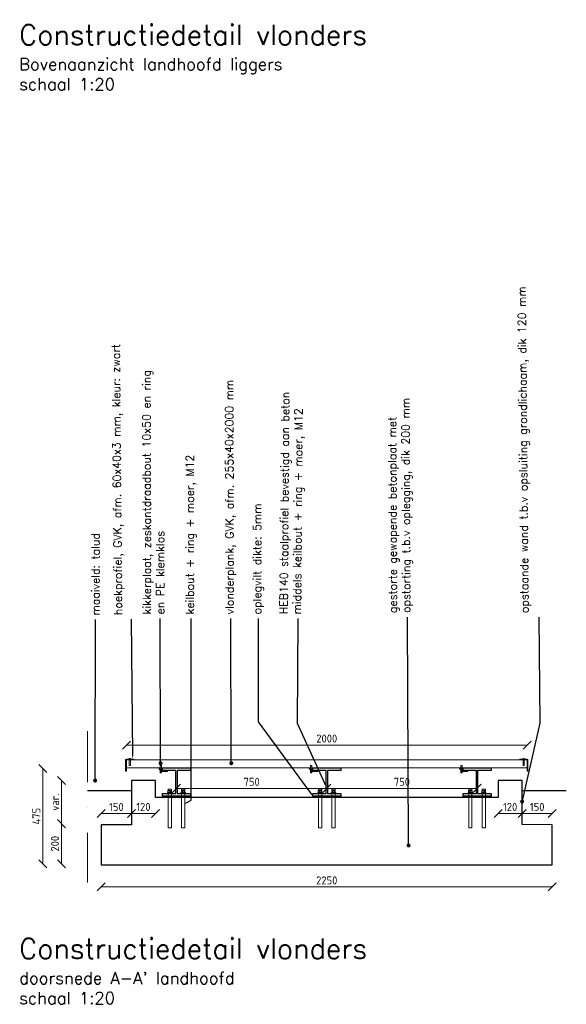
# Model space of a CAD drawing. Header units: metres. Extents: x -95462 to 707558, y 0 to 358316.
# Tile 21 of 50: x 180161 to 182888, y 221612 to 226523. Entities that reach past the tile are written whole.
import ezdxf
from ezdxf import colors
from ezdxf.entities.mleader import LeaderData, LeaderLine
from ezdxf.math import Vec2, Vec3

# ---------------------------------------------------------------- set-up
doc = ezdxf.new("R2010")
doc.units = ezdxf.units.M
doc.header["$LTSCALE"] = 20
doc.linetypes.add('DASHDOT', pattern=[25.4, 12.7, -6.35, 0, -6.35])
doc.layers.add('BL14_TALUD', color=11, linetype='Continuous')
doc.layers.add('tt00_tekst', color=7, linetype='Continuous')
for name, color, linetype, lineweight in [('N-WE-BC-BETONVORM_TALUDVLEUGELS-G', 3, 'Continuous', 25), ('N-WE-HC-HOUTVORM-G', 30, 'Continuous', 18), ('N-WE-SC-STAALVORM_HEA 140-G', 140, 'Continuous', 25), ('TL46_Oplegvilt', 2, 'Continuous', 13), ('TL49_Doorsteekanker', 11, 'Continuous', 13), ('TL49_kikkerplaat', 11, 'Continuous', 13), ('X-XX-AL-AANPIJLING-M', 7, 'Continuous', 18), ('X-XX-AL-BREEKLIJN-G', 7, 'DASHDOT', 18), ('X-XX-AL-M', 7, 'Continuous', 18)]:
    doc.layers.add(name, color=color, linetype=linetype, lineweight=lineweight)
doc.styles.add('NLCS-ISO', font='NLCS-ISO.ttf')
doc.styles.add('ROMANS', font='romans.shx')
doc.dimstyles.new('NLCS RODOR-DIM-020mm$0', dxfattribs={"dimscale": 20, "dimtxt": 2, "dimasz": 2, "dimexe": 1.25, "dimexo": 0.625, "dimtad": 1, "dimdec": 0, "dimzin": 1, "dimdsep": 46, "dimtxsty": 'NLCS-ISO', "dimblk": 'OBLIQUE', "dimcen": 0, "dimse1": 1, "dimse2": 1, "dimclrd": 256, "dimclre": 1, "dimclrt": 256, "dimadec": 0, "dimazin": 0, "dimtfac": 1, "dimtdec": 0, "dimtmove": 0, "dimatfit": 0, "dimfxl": 1, "dimtolj": 1, "dimtzin": 0, "dimlwd": -1, "dimlwe": -1, "dimarcsym": 0})

# ---------------------------------------------------------------- blocks, each defined once
blk = doc.blocks.new('_Oblique')
at = {"color": 0, "linetype": 'ByBlock', "lineweight": -2}
blk.add_line((-0.5, -0.5), (0.5, 0.5), dxfattribs=at)
blk = doc.blocks.new('*D125')
at = {"layer": 'Defpoints', "color": 0, "transparency": 16777216}
for p in [(180369.7, 222727.7), (180718.1, 222727.7), (180718.1, 222512.7)]:
    blk.add_point(p, dxfattribs=at)
at = {"layer": 'X-XX-AL-M', "transparency": 16777216}
blk.add_line((180369.7, 222512.7), (180369.7, 222727.7), dxfattribs=at)
at = {"layer": 'X-XX-AL-M', "transparency": 16777216, "xscale": 40, "yscale": 40, "zscale": 40}
for p, rotation in [((180369.7, 222727.7), 90), ((180369.7, 222512.7), 270)]:
    blk.add_blockref('_Oblique', p, dxfattribs=dict(at, rotation=rotation))
at = {"layer": 'X-XX-AL-M', "transparency": 16777216, "insert": (180337.2, 222620.2), "char_height": 40, "attachment_point": 5, "rotation": 90, "style": 'NLCS-ISO'}
blk.add_mtext('\\A1;var.', dxfattribs=at)
blk = doc.blocks.new('*D126')
at = {"layer": 'Defpoints', "color": 0, "transparency": 16777216}
for p in [(180568.1, 222512.7), (180369.7, 222312.7), (180568.1, 222312.7)]:
    blk.add_point(p, dxfattribs=at)
at = {"layer": 'X-XX-AL-M', "transparency": 16777216}
blk.add_line((180369.7, 222512.7), (180369.7, 222312.7), dxfattribs=at)
at = {"layer": 'X-XX-AL-M', "transparency": 16777216, "xscale": 40, "yscale": 40, "zscale": 40}
for p, rotation in [((180369.7, 222512.7), 90), ((180369.7, 222312.7), 270)]:
    blk.add_blockref('_Oblique', p, dxfattribs=dict(at, rotation=rotation))
at = {"layer": 'X-XX-AL-M', "transparency": 16777216, "insert": (180337.2, 222412.7), "char_height": 40, "attachment_point": 5, "rotation": 90, "style": 'NLCS-ISO'}
blk.add_mtext('\\A1;200', dxfattribs=at)
blk = doc.blocks.new('*D127')
at = {"layer": 'Defpoints', "color": 0, "transparency": 16777216}
for p in [(180568.1, 222312.7), (182818.2, 222312.7), (182818.2, 222197.1)]:
    blk.add_point(p, dxfattribs=at)
at = {"layer": 'X-XX-AL-M', "transparency": 16777216}
blk.add_line((180568.1, 222197.1), (182818.2, 222197.1), dxfattribs=at)
at = {"layer": 'X-XX-AL-M', "transparency": 16777216, "xscale": 40, "yscale": 40, "zscale": 40, "rotation": 180}
blk.add_blockref('_Oblique', (180568.1, 222197.1), dxfattribs=at)
at = {"layer": 'X-XX-AL-M', "transparency": 16777216, "xscale": 40, "yscale": 40, "zscale": 40}
blk.add_blockref('_Oblique', (182818.2, 222197.1), dxfattribs=at)
at = {"layer": 'X-XX-AL-M', "transparency": 16777216, "insert": (181693.1, 222229.6), "char_height": 40, "attachment_point": 5, "style": 'NLCS-ISO'}
blk.add_mtext('\\A1;2250', dxfattribs=at)
blk = doc.blocks.new('*D128')
at = {"layer": 'Defpoints', "color": 0, "transparency": 16777216}
for p in [(182693.1, 222905), (180693.1, 222825.7), (182693.1, 222825.7)]:
    blk.add_point(p, dxfattribs=at)
at = {"layer": 'X-XX-AL-M', "transparency": 16777216}
blk.add_line((180693.1, 222905), (182693.1, 222905), dxfattribs=at)
at = {"layer": 'X-XX-AL-M', "transparency": 16777216, "xscale": 40, "yscale": 40, "zscale": 40, "rotation": 180}
blk.add_blockref('_Oblique', (180693.1, 222905), dxfattribs=at)
at = {"layer": 'X-XX-AL-M', "transparency": 16777216, "xscale": 40, "yscale": 40, "zscale": 40}
blk.add_blockref('_Oblique', (182693.1, 222905), dxfattribs=at)
at = {"layer": 'X-XX-AL-M', "transparency": 16777216, "insert": (181693.1, 222937.5), "char_height": 40, "attachment_point": 5, "style": 'NLCS-ISO'}
blk.add_mtext('\\A1;2000', dxfattribs=at)
blk = doc.blocks.new('*D129')
at = {"layer": 'Defpoints', "color": 0, "transparency": 16777216}
for p in [(180943.2, 222698), (181693.2, 222698), (181693.2, 222689)]:
    blk.add_point(p, dxfattribs=at)
at = {"layer": 'X-XX-AL-M', "transparency": 16777216}
blk.add_line((180943.2, 222689), (181693.2, 222689), dxfattribs=at)
at = {"layer": 'X-XX-AL-M', "transparency": 16777216, "xscale": 40, "yscale": 40, "zscale": 40, "rotation": 180}
blk.add_blockref('_Oblique', (180943.2, 222689), dxfattribs=at)
at = {"layer": 'X-XX-AL-M', "transparency": 16777216, "xscale": 40, "yscale": 40, "zscale": 40}
blk.add_blockref('_Oblique', (181693.2, 222689), dxfattribs=at)
at = {"layer": 'X-XX-AL-M', "transparency": 16777216, "insert": (181318.2, 222721.5), "char_height": 40, "attachment_point": 5, "style": 'NLCS-ISO'}
blk.add_mtext('\\A1;750', dxfattribs=at)
blk = doc.blocks.new('*D130')
at = {"layer": 'Defpoints', "color": 0, "transparency": 16777216}
for p in [(182548.1, 222615.7), (182668.1, 222622.7), (182668.1, 222563.7)]:
    blk.add_point(p, dxfattribs=at)
at = {"layer": 'X-XX-AL-M', "transparency": 16777216}
blk.add_line((182548.1, 222563.7), (182668.1, 222563.7), dxfattribs=at)
at = {"layer": 'X-XX-AL-M', "transparency": 16777216, "xscale": 40, "yscale": 40, "zscale": 40, "rotation": 180}
blk.add_blockref('_Oblique', (182548.1, 222563.7), dxfattribs=at)
at = {"layer": 'X-XX-AL-M', "transparency": 16777216, "xscale": 40, "yscale": 40, "zscale": 40}
blk.add_blockref('_Oblique', (182668.1, 222563.7), dxfattribs=at)
at = {"layer": 'X-XX-AL-M', "transparency": 16777216, "insert": (182608.1, 222596.2), "char_height": 40, "attachment_point": 5, "style": 'NLCS-ISO'}
blk.add_mtext('\\A1;120', dxfattribs=at)
blk = doc.blocks.new('*D131')
at = {"layer": 'Defpoints', "color": 0, "transparency": 16777216}
for p in [(182668.1, 222622.7), (182818.2, 222563.7), (182818.2, 222512.7)]:
    blk.add_point(p, dxfattribs=at)
at = {"layer": 'X-XX-AL-M', "transparency": 16777216}
blk.add_line((182668.1, 222563.7), (182818.2, 222563.7), dxfattribs=at)
at = {"layer": 'X-XX-AL-M', "transparency": 16777216, "xscale": 40, "yscale": 40, "zscale": 40, "rotation": 180}
blk.add_blockref('_Oblique', (182668.1, 222563.7), dxfattribs=at)
at = {"layer": 'X-XX-AL-M', "transparency": 16777216, "xscale": 40, "yscale": 40, "zscale": 40}
blk.add_blockref('_Oblique', (182818.2, 222563.7), dxfattribs=at)
at = {"layer": 'X-XX-AL-M', "transparency": 16777216, "insert": (182743.1, 222596.2), "char_height": 40, "attachment_point": 5, "style": 'NLCS-ISO'}
blk.add_mtext('\\A1;150', dxfattribs=at)
blk = doc.blocks.new('*D132')
at = {"layer": 'Defpoints', "color": 0, "transparency": 16777216}
for p in [(180718.1, 222622.7), (180838.1, 222615.7), (180718.1, 222563.7)]:
    blk.add_point(p, dxfattribs=at)
at = {"layer": 'X-XX-AL-M', "transparency": 16777216}
blk.add_line((180838.1, 222563.7), (180718.1, 222563.7), dxfattribs=at)
at = {"layer": 'X-XX-AL-M', "transparency": 16777216, "xscale": 40, "yscale": 40, "zscale": 40, "rotation": 180}
blk.add_blockref('_Oblique', (180718.1, 222563.7), dxfattribs=at)
at = {"layer": 'X-XX-AL-M', "transparency": 16777216, "xscale": 40, "yscale": 40, "zscale": 40}
blk.add_blockref('_Oblique', (180838.1, 222563.7), dxfattribs=at)
at = {"layer": 'X-XX-AL-M', "transparency": 16777216, "insert": (180778.1, 222596.2), "char_height": 40, "attachment_point": 5, "style": 'NLCS-ISO'}
blk.add_mtext('\\A1;120', dxfattribs=at)
blk = doc.blocks.new('*D133')
at = {"layer": 'Defpoints', "color": 0, "transparency": 16777216}
for p in [(180718.1, 222622.7), (180568.1, 222563.7), (180568.1, 222512.7)]:
    blk.add_point(p, dxfattribs=at)
at = {"layer": 'X-XX-AL-M', "transparency": 16777216}
blk.add_line((180718.1, 222563.7), (180568.1, 222563.7), dxfattribs=at)
at = {"layer": 'X-XX-AL-M', "transparency": 16777216, "xscale": 40, "yscale": 40, "zscale": 40, "rotation": 180}
blk.add_blockref('_Oblique', (180568.1, 222563.7), dxfattribs=at)
at = {"layer": 'X-XX-AL-M', "transparency": 16777216, "xscale": 40, "yscale": 40, "zscale": 40}
blk.add_blockref('_Oblique', (180718.1, 222563.7), dxfattribs=at)
at = {"layer": 'X-XX-AL-M', "transparency": 16777216, "insert": (180643.1, 222596.2), "char_height": 40, "attachment_point": 5, "style": 'NLCS-ISO'}
blk.add_mtext('\\A1;150', dxfattribs=at)
blk = doc.blocks.new('*D112')
at = {"layer": 'Defpoints', "color": 0, "transparency": 16777216}
for p in [(181693.2, 222707), (182443.3, 222707), (182443.3, 222689)]:
    blk.add_point(p, dxfattribs=at)
at = {"layer": 'X-XX-AL-M', "transparency": 16777216}
blk.add_line((181693.2, 222689), (182443.3, 222689), dxfattribs=at)
at = {"layer": 'X-XX-AL-M', "transparency": 16777216, "xscale": 40, "yscale": 40, "zscale": 40, "rotation": 180}
blk.add_blockref('_Oblique', (181693.2, 222689), dxfattribs=at)
at = {"layer": 'X-XX-AL-M', "transparency": 16777216, "xscale": 40, "yscale": 40, "zscale": 40}
blk.add_blockref('_Oblique', (182443.3, 222689), dxfattribs=at)
at = {"layer": 'X-XX-AL-M', "transparency": 16777216, "insert": (182068.2, 222721.5), "char_height": 40, "attachment_point": 5, "style": 'NLCS-ISO'}
blk.add_mtext('\\A1;750', dxfattribs=at)
blk = doc.blocks.new('*D113')
at = {"layer": 'Defpoints', "color": 0, "transparency": 16777216}
for p in [(180718.1, 222787.7), (180276.8, 222312.7), (180568.1, 222312.7)]:
    blk.add_point(p, dxfattribs=at)
at = {"layer": 'X-XX-AL-M', "transparency": 16777216}
blk.add_line((180276.8, 222787.7), (180276.8, 222312.7), dxfattribs=at)
at = {"layer": 'X-XX-AL-M', "transparency": 16777216, "xscale": 40, "yscale": 40, "zscale": 40}
for p, rotation in [((180276.8, 222787.7), 90), ((180276.8, 222312.7), 270)]:
    blk.add_blockref('_Oblique', p, dxfattribs=dict(at, rotation=rotation))
at = {"layer": 'X-XX-AL-M', "transparency": 16777216, "insert": (180244.3, 222550.2), "char_height": 40, "attachment_point": 5, "rotation": 90, "style": 'NLCS-ISO'}
blk.add_mtext('\\A1;475', dxfattribs=at)
blk = doc.blocks.new('_Dot')
at = {"color": 0, "linetype": 'ByBlock', "lineweight": -2}
blk.add_line((-0.5, 0), (-1, 0), dxfattribs=at)
at = {"color": 0, "linetype": 'ByBlock', "const_width": 0.5}
blk.add_lwpolyline([(-0.25, 0, 1), (0.25, 0, 1)], format="xyb", close=True, dxfattribs=at)
blk = doc.blocks.new('A$C301965ac')
at = {"layer": 'TL49_Doorsteekanker'}
for p, q in [((-1.5, 3.5), (-1.5, 8.5)), ((1.5, 3.5), (1.5, 8.5))]:
    blk.add_line(p, q, dxfattribs=at)
for points in [[(5.5, 10), (-5.5, 10), (-5.5, 8.5), (5.5, 8.5)], [(4.5, 8.5), (-4.5, 8.5), (-4.5, 3.5), (4.5, 3.5)]]:
    blk.add_lwpolyline(points, close=True, dxfattribs=at)
blk.add_lwpolyline([(-4, 3.5), (-4, 0), (4, 0), (4, 3.5)], dxfattribs=at)

msp = doc.modelspace()

# ---------------------------------------------------------------- linework, layer by layer
at = {"layer": 'BL14_TALUD'}
for p, q in [((180499.777, 222677.66), (180718.108, 222677.66)), ((182668.072, 222677.66), (182888.407, 222677.66))]:
    msp.add_line(p, q, dxfattribs=at)
at = {"layer": 'N-WE-BC-BETONVORM_TALUDVLEUGELS-G', "flags": 128}
msp.add_lwpolyline([(180568.108, 222307.66), (182818.154, 222307.66), (182818.154, 222507.66), (182668.072, 222508.343), (182668.072, 222727.66), (182548.072, 222727.66), (182548.072, 222642.66), (180838.088, 222642.66), (180838.088, 222727.66), (180718.108, 222727.66), (180718.088, 222507.66), (180568.108, 222507.66)], close=True, dxfattribs=at)
at = {"layer": 'N-WE-HC-HOUTVORM-G', "ltscale": 5, "flags": 128}
for points in [[(180693.088, 222834.66, 0.41421356), (180689.088, 222830.66), (180689.088, 222774.66), (180693.088, 222774.66), (180693.088, 222830.66), (180729.088, 222830.66), (180729.088, 222834.66), (180693.088, 222834.66)], [(182693.072, 222834.66, -0.41421356), (182697.072, 222830.66), (182697.072, 222774.66), (182693.072, 222774.66), (182693.072, 222830.66), (182657.072, 222830.66), (182657.072, 222834.66), (182693.072, 222834.66)]]:
    msp.add_lwpolyline(points, format="xyb", dxfattribs=at)
msp.add_lwpolyline([(180693.088, 222790.66), (182693.072, 222790.66), (182693.072, 222830.66), (180693.088, 222830.66)], close=True, dxfattribs=at)
at = {"layer": 'N-WE-SC-STAALVORM_HEA 140-G', "flags": 128}
for points in [[(180945.904, 222662.66), (181013.154, 222662.66), (181013.154, 222650.66), (180873.154, 222650.66), (180873.154, 222662.66), (180940.404, 222662.66), (180940.404, 222778.66), (180873.113, 222778.66), (180873.194, 222790.66), (181013.194, 222790.66), (181013.113, 222778.66), (180945.904, 222778.66)], [(181695.985, 222662.66), (181763.235, 222662.66), (181763.235, 222650.66), (181623.235, 222650.66), (181623.235, 222662.66), (181690.485, 222662.66), (181690.485, 222778.66), (181623.194, 222778.66), (181623.276, 222790.66), (181763.276, 222790.66), (181763.194, 222778.66), (181695.985, 222778.66)], [(182445.904, 222662.66), (182513.154, 222662.66), (182513.154, 222650.66), (182373.154, 222650.66), (182373.154, 222662.66), (182440.404, 222662.66), (182440.404, 222778.66), (182373.113, 222778.66), (182373.194, 222790.66), (182513.194, 222790.66), (182513.113, 222778.66), (182445.904, 222778.66)]]:
    msp.add_lwpolyline(points, close=True, dxfattribs=at)
at = {"layer": 'TL46_Oplegvilt'}
for points in [[(180873.154, 222642.66), (181013.154, 222642.66), (181013.154, 222650.66), (180873.154, 222650.66)], [(181623.235, 222642.66), (181763.235, 222642.66), (181763.235, 222650.66), (181623.235, 222650.66)], [(182373.154, 222642.66), (182513.154, 222642.66), (182513.154, 222650.66), (182373.154, 222650.66)]]:
    msp.add_lwpolyline(points, close=True, dxfattribs=at)
at = {"layer": 'TL49_Doorsteekanker'}
for p, q in [((180906.654, 222678.16), (180906.654, 222668.16)), ((180912.654, 222678.16), (180912.654, 222668.16)), ((180973.654, 222678.16), (180973.654, 222668.16)), ((180979.654, 222678.16), (180979.654, 222668.16)), ((181656.735, 222678.16), (181656.735, 222668.16)), ((181662.735, 222678.16), (181662.735, 222668.16)), ((181723.735, 222678.16), (181723.735, 222668.16)), ((181729.735, 222678.16), (181729.735, 222668.16)), ((182406.654, 222678.16), (182406.654, 222668.16)), ((182412.654, 222678.16), (182412.654, 222668.16)), ((182473.654, 222678.16), (182473.654, 222668.16)), ((182479.654, 222678.16), (182479.654, 222668.16))]:
    msp.add_line(p, q, dxfattribs=at)
for points in [[(180707.588, 222830.66), (180713.588, 222830.66), (180713.588, 222802.786), (180707.588, 222802.786)], [(182678.572, 222830.66), (182672.572, 222830.66), (182672.572, 222802.786), (182678.572, 222802.786)], [(180868.179, 222773.592), (180862.179, 222773.592), (180862.179, 222803.592), (180868.179, 222803.592)], [(181618.261, 222773.592), (181612.261, 222773.592), (181612.261, 222803.592), (181618.261, 222803.592)], [(182368.179, 222773.592), (182362.179, 222773.592), (182362.179, 222803.592), (182368.179, 222803.592)], [(180898.654, 222665.16), (180920.654, 222665.16), (180920.654, 222668.16), (180898.654, 222668.16)], [(180900.654, 222668.16), (180918.654, 222668.16), (180918.654, 222678.16), (180900.654, 222678.16)], [(180901.654, 222665.16), (180917.654, 222665.16), (180917.654, 222492.66), (180901.654, 222492.66)], [(180965.654, 222665.16), (180987.654, 222665.16), (180987.654, 222668.16), (180965.654, 222668.16)], [(180967.654, 222668.16), (180985.654, 222668.16), (180985.654, 222678.16), (180967.654, 222678.16)], [(180968.654, 222665.16), (180984.654, 222665.16), (180984.654, 222492.66), (180968.654, 222492.66)], [(181648.735, 222665.16), (181670.735, 222665.16), (181670.735, 222668.16), (181648.735, 222668.16)], [(181650.735, 222668.16), (181668.735, 222668.16), (181668.735, 222678.16), (181650.735, 222678.16)], [(181651.735, 222665.16), (181667.735, 222665.16), (181667.735, 222492.66), (181651.735, 222492.66)], [(181715.735, 222665.16), (181737.735, 222665.16), (181737.735, 222668.16), (181715.735, 222668.16)], [(181717.735, 222668.16), (181735.735, 222668.16), (181735.735, 222678.16), (181717.735, 222678.16)], [(181718.735, 222665.16), (181734.735, 222665.16), (181734.735, 222492.66), (181718.735, 222492.66)], [(182398.654, 222665.16), (182420.654, 222665.16), (182420.654, 222668.16), (182398.654, 222668.16)], [(182400.654, 222668.16), (182418.654, 222668.16), (182418.654, 222678.16), (182400.654, 222678.16)], [(182401.654, 222665.16), (182417.654, 222665.16), (182417.654, 222492.66), (182401.654, 222492.66)], [(182465.654, 222665.16), (182487.654, 222665.16), (182487.654, 222668.16), (182465.654, 222668.16)], [(182467.654, 222668.16), (182485.654, 222668.16), (182485.654, 222678.16), (182467.654, 222678.16)], [(182468.654, 222665.16), (182484.654, 222665.16), (182484.654, 222492.66), (182468.654, 222492.66)]]:
    msp.add_lwpolyline(points, close=True, dxfattribs=at)
for points in [[(180917.654, 222678.16), (180917.654, 222685.16), (180901.654, 222685.16), (180901.654, 222678.16)], [(180984.654, 222678.16), (180984.654, 222685.16), (180968.654, 222685.16), (180968.654, 222678.16)], [(181667.735, 222678.16), (181667.735, 222685.16), (181651.735, 222685.16), (181651.735, 222678.16)], [(181734.735, 222678.16), (181734.735, 222685.16), (181718.735, 222685.16), (181718.735, 222678.16)], [(182417.654, 222678.16), (182417.654, 222685.16), (182401.654, 222685.16), (182401.654, 222678.16)], [(182484.654, 222678.16), (182484.654, 222685.16), (182468.654, 222685.16), (182468.654, 222678.16)]]:
    msp.add_lwpolyline(points, dxfattribs=at)
at = {"layer": 'TL49_kikkerplaat', "flags": 128}
for points in [[(180897.678, 222773.592), (180897.678, 222778.592), (180870.618, 222778.592, -0.23086819), (180867.466, 222780.13), (180859.292, 222790.592), (180855.352, 222787.514), (180865.027, 222775.13, 0.23086819), (180868.179, 222773.592)], [(181647.759, 222773.592), (181647.759, 222778.592), (181620.7, 222778.592, -0.23086819), (181617.548, 222780.13), (181609.373, 222790.592), (181605.433, 222787.514), (181615.109, 222775.13, 0.23086819), (181618.261, 222773.592)], [(182397.678, 222773.592), (182397.678, 222778.592), (182370.618, 222778.592, -0.23086819), (182367.466, 222780.13), (182359.292, 222790.592), (182355.352, 222787.514), (182365.027, 222775.13, 0.23086819), (182368.179, 222773.592)]]:
    msp.add_lwpolyline(points, format="xyb", close=True, dxfattribs=at)
at = {"layer": 'X-XX-AL-BREEKLIJN-G'}
msp.add_line((180499.777, 222974.308), (180499.777, 222218.47), dxfattribs=at)

# ---------------------------------------------------------------- block references
at = {"layer": 'TL49_kikkerplaat', "yscale": 0.75, "zscale": 0.75, "rotation": 180}
for p, xscale in [((180710.588, 222838.16), 0.75), ((182675.572, 222838.16), -0.75)]:
    msp.add_blockref('A$C301965ac', p, dxfattribs=dict(at, xscale=xscale))
at = {"layer": 'TL49_kikkerplaat', "xscale": 0.75, "yscale": 0.75, "zscale": 0.75}
for p in [(180865.179, 222766.092), (181615.261, 222766.092), (182365.179, 222766.092)]:
    msp.add_blockref('A$C301965ac', p, dxfattribs=at)

# ---------------------------------------------------------------- texts
at = {"layer": 'tt00_tekst', "char_height": 100, "width": 2275.56527, "attachment_point": 1, "style": 'ROMANS'}
for s, insert in [('{\\C4;Constructiedetail vlonders\\P\\H0.6x;\\C3;Bovenaanzicht landhoofd liggers\\Pschaal 1:20}', (180158.313, 226498.336)), ("{\\C4;Constructiedetail vlonders\\P\\H0.6x;\\C3;doorsnede A-A' landhoofd\\Pschaal 1:20}", (180158.313, 221939.364))]:
    msp.add_mtext(s, dxfattribs=dict(at, insert=insert))

# ---------------------------------------------------------------- dimensions: what is measured, and where the dimension line sits
at = {"layer": 'X-XX-AL-M'}
for base, p1, p2, picture, middle in [((182693.072, 222904.991), (180693.088, 222825.66), (182693.072, 222825.66), '*D128', (181693.08, 222937.491)), ((181693.203, 222689.041), (180943.154, 222698.02), (181693.203, 222698.02), '*D129', (181318.178, 222721.541)), ((182443.252, 222689.041), (181693.203, 222706.999), (182443.252, 222706.999), '*D112', (182068.227, 222721.541)), ((182818.154, 222197.111), (180568.108, 222312.66), (182818.154, 222312.66), '*D127', (181693.131, 222229.611))]:
    dim = msp.add_linear_dim(base=base, p1=p1, p2=p2, dimstyle='NLCS RODOR-DIM-020mm$0', dxfattribs=at)
    dim.commit()
    dim.dimension.update_dxf_attribs({"geometry": picture, "text_midpoint": middle})
for base, p1, picture, middle in [((180276.803, 222312.66), (180718.108, 222787.66), '*D113', (180244.303, 222550.16)), ((180369.672, 222312.66), (180568.108, 222512.66), '*D126', (180337.172, 222412.66))]:
    dim = msp.add_linear_dim(base=base, p1=p1, p2=(180568.108, 222312.66), angle=90, dimstyle='NLCS RODOR-DIM-020mm$0', dxfattribs=at)
    dim.commit()
    dim.dimension.update_dxf_attribs({"geometry": picture, "text_midpoint": middle})
dim = msp.add_linear_dim(base=(180369.672, 222727.66), p1=(180718.088, 222512.66), p2=(180718.108, 222727.66), angle=90, text='var.', dimstyle='NLCS RODOR-DIM-020mm$0', dxfattribs=at)
dim.commit()
dim.dimension.update_dxf_attribs({"geometry": '*D125', "text_midpoint": (180337.172, 222620.16)})
for base, p1, p2, picture, middle in [((180568.108, 222563.655), (180718.096, 222622.669), (180568.108, 222512.66), '*D133', (180643.102, 222596.155)), ((180718.096, 222563.655), (180838.088, 222615.66), (180718.096, 222622.669), '*D132', (180778.092, 222596.155)), ((182668.072, 222563.655), (182548.072, 222615.66), (182668.072, 222622.66), '*D130', (182608.072, 222596.155)), ((182818.154, 222563.655), (182668.072, 222622.66), (182818.154, 222512.66), '*D131', (182743.113, 222596.155))]:
    dim = msp.add_linear_dim(base=base, p1=p1, p2=p2, dimstyle='NLCS RODOR-DIM-020mm$0', override={"dimtmove": 1}, dxfattribs=at)
    dim.commit()
    dim.dimension.update_dxf_attribs({"geometry": picture, "text_midpoint": middle})

# ---------------------------------------------------------------- leaders
at = {"layer": 'X-XX-AL-AANPIJLING-M'}
ml = msp.add_multileader_mtext('Standard', dxfattribs=at)
ml.set_content('kikkerplaat, zeskantdraadbout 10x50 en ring \\Pen PE klemklos', color=2, style='ROMANS')
ml.set_leader_properties(color=1)
ml.set_arrow_properties(name='DOT')
ml.build(insert=Vec2(0, 0))
ml.multileader.update_dxf_attribs({"has_dogleg": 0, "text_left_attachment_type": 3, "text_right_attachment_type": 3, "dogleg_length": 0.36, "arrow_head_size": 20, "scale": 20})
ctx = ml.context
ctx.base_point, ctx.scale, ctx.char_height, ctx.arrow_head_size, ctx.landing_gap_size, ctx.plane_origin, ctx.plane_x_axis, ctx.plane_y_axis = Vec3(180862.359, 223536.457), 20, 40, 20, 20, Vec3(180863.87, 222798.578), Vec3(0, 1), Vec3(-1, 0)
ctx.left_attachment, ctx.right_attachment = 3, 3
notes = []
notes.append((ctx, [(0, (1, 1, 0), (180862.359, 223529.257), (0, 1), 7.2, [(0, [(180863.87, 222814.425)], 0, [])])]))
ctx.mtext.insert, ctx.mtext.text_direction, ctx.mtext.rotation, ctx.mtext.width, ctx.mtext.flow_direction = Vec3(180775.65, 223556.275), Vec3(-0.0020928, 0.99999781), 1.57288913, 2135.67287, 5
ml = msp.add_multileader_mtext('Standard', dxfattribs=at)
ml.set_content('vlonderplank, GVK, afm. 255x40x2000 mm', color=2, style='ROMANS')
ml.set_leader_properties(color=1)
ml.set_arrow_properties(name='DOT')
ml.build(insert=Vec2(0, 0))
ml.multileader.update_dxf_attribs({"has_dogleg": 0, "text_left_attachment_type": 3, "text_right_attachment_type": 3, "dogleg_length": 0.36, "arrow_head_size": 20, "scale": 20})
ctx = ml.context
ctx.base_point, ctx.scale, ctx.char_height, ctx.arrow_head_size, ctx.landing_gap_size, ctx.plane_origin, ctx.plane_x_axis, ctx.plane_y_axis = Vec3(181215.271, 223536.457), 20, 40, 20, 20, Vec3(181216.782, 222798.578), Vec3(0, 1), Vec3(-1, 0)
ctx.left_attachment, ctx.right_attachment = 3, 3
notes.append((ctx, [(0, (1, 1, 0), (181215.271, 223529.257), (0, 1), 7.2, [(0, [(181216.782, 222814.425)], 0, [])])]))
ctx.mtext.insert, ctx.mtext.text_direction, ctx.mtext.rotation, ctx.mtext.width, ctx.mtext.flow_direction = Vec3(181188.562, 223556.401), Vec3(-0.0020928, 0.99999781), 1.57288913, 2135.67287, 5
ml = msp.add_multileader_mtext('Standard', dxfattribs=at)
ml.set_content('\\pxt1;maaiveld: talud', color=2, style='ROMANS')
ml.set_leader_properties(color=1)
ml.set_arrow_properties(name='DOT')
ml.build(insert=Vec2(0, 0))
ml.multileader.update_dxf_attribs({"has_dogleg": 0, "text_left_attachment_type": 3, "text_right_attachment_type": 3, "dogleg_length": 0.36, "arrow_head_size": 20, "scale": 20})
ctx = ml.context
ctx.base_point, ctx.scale, ctx.char_height, ctx.arrow_head_size, ctx.landing_gap_size, ctx.plane_origin = Vec3(180538.717, 223530.974), 20, 40, 20, 20, Vec3(180536.165, 222514.399)
ctx.left_attachment, ctx.right_attachment = 3, 3
notes.append((ctx, [(0, (1, 1, 0), (180531.517, 223530.974), (1, 0), 7.2, [(0, [(180537.433, 222727.66)], 0, [])])]))
ctx.mtext.insert, ctx.mtext.text_direction, ctx.mtext.rotation, ctx.mtext.width, ctx.mtext.flow_direction = Vec3(180518.749, 223551.006), Vec3(0.00159762, 0.99999872), 1.56919871, 1930.25902, 5
ml = msp.add_multileader_mtext('Standard', dxfattribs=at)
ml.set_content('gestorte gewapende betonplaat met \\Popstorting t.b.v oplegging, dik 200 mm', color=2, style='ROMANS')
ml.set_leader_properties(color=1)
ml.set_arrow_properties(name='DOT')
ml.build(insert=Vec2(0, 0))
ml.multileader.update_dxf_attribs({"has_dogleg": 0, "text_left_attachment_type": 3, "text_right_attachment_type": 3, "dogleg_length": 0.36, "arrow_head_size": 20, "scale": 20})
ctx = ml.context
ctx.base_point, ctx.scale, ctx.char_height, ctx.arrow_head_size, ctx.landing_gap_size, ctx.plane_origin, ctx.plane_x_axis, ctx.plane_y_axis = Vec3(182096.593, 223543.657), 20, 40, 20, 20, Vec3(182101.241, 222519.882), Vec3(0, 1), Vec3(-1, 0)
ctx.left_attachment, ctx.right_attachment = 3, 3
notes.append((ctx, [(0, (1, 1, 0), (182096.593, 223536.457), (0, 1), 7.2, [(0, [(182101.241, 222404.102)], 0, [])])]))
ctx.mtext.insert, ctx.mtext.text_direction, ctx.mtext.rotation, ctx.mtext.width, ctx.mtext.flow_direction = Vec3(182003.178, 223563.276), Vec3(-0.0040793, 0.99999168), 1.57487563, 1930.25902, 5
ml = msp.add_multileader_mtext('Standard', dxfattribs=at)
ml.set_content('hoekprofiel, GVK, afm. 60x40x3 mm, kleur: zwart', color=2, style='ROMANS')
ml.set_leader_properties(color=1)
ml.build(insert=Vec2(0, 0))
ml.multileader.update_dxf_attribs({"has_dogleg": 0, "text_left_attachment_type": 3, "text_right_attachment_type": 3, "dogleg_length": 0.36, "arrow_head_size": 20, "scale": 20})
ctx = ml.context
ctx.base_point, ctx.scale, ctx.char_height, ctx.arrow_head_size, ctx.landing_gap_size, ctx.plane_origin, ctx.plane_x_axis, ctx.plane_y_axis = Vec3(180718.729, 223533.476), 20, 40, 20, 20, Vec3(180724.933, 222518.578), Vec3(0, 1), Vec3(-1, 0)
ctx.left_attachment, ctx.right_attachment = 3, 3
notes.append((ctx, [(0, (1, 1, 0), (180718.729, 223526.276), (0, 1), 7.2, [(0, [(180724.933, 222835.66)], 0, [])])]))
ctx.mtext.insert, ctx.mtext.text_direction, ctx.mtext.rotation, ctx.mtext.width, ctx.mtext.flow_direction = Vec3(180631.888, 223552.705), Vec3(-0.00889005, 0.99996048), 1.57968649, 1183.77487, 5
ml = msp.add_multileader_mtext('Standard', dxfattribs=at)
ml.set_content('opstaande wand t.b.v opsluiting grondlichaam, dik 120 mm', color=2, style='ROMANS')
ml.set_leader_properties(color=1)
ml.set_arrow_properties(name='DOT')
ml.build(insert=Vec2(0, 0))
ml.multileader.update_dxf_attribs({"has_dogleg": 0, "text_left_attachment_type": 3, "text_right_attachment_type": 3, "dogleg_length": 0.36, "arrow_head_size": 20, "scale": 20})
ctx = ml.context
ctx.base_point, ctx.scale, ctx.char_height, ctx.arrow_head_size, ctx.landing_gap_size, ctx.plane_origin, ctx.plane_x_axis, ctx.plane_y_axis = Vec3(182753.154, 223543.657), 20, 40, 20, 20, Vec3(182757.802, 222519.882), Vec3(0, 1), Vec3(-1, 0)
ctx.left_attachment, ctx.right_attachment = 3, 3
notes.append((ctx, [(0, (1, 1, 0), (182753.154, 223536.457), (0, 1), 7.2, [(0, [(182668.072, 222622.66), (182757.802, 223014.704)], 0, [])])]))
ctx.mtext.insert, ctx.mtext.text_direction, ctx.mtext.rotation, ctx.mtext.width, ctx.mtext.flow_direction = Vec3(182659.648, 223562.836), Vec3(-0.00878801, 0.99996138), 1.57958445, 1151.70761, 5
ml = msp.add_multileader_mtext('Standard', dxfattribs=at)
ml.set_content('HEB140 staalprofiel bevestigd aan beton \\Pmiddels keilbout + ring + moer, M12', color=2, style='ROMANS')
ml.set_leader_properties(color=1)
ml.build(insert=Vec2(0, 0))
ml.multileader.update_dxf_attribs({"has_dogleg": 0, "text_left_attachment_type": 3, "text_right_attachment_type": 3, "dogleg_length": 0.36, "arrow_head_size": 20, "scale": 20})
ctx = ml.context
ctx.base_point, ctx.scale, ctx.char_height, ctx.arrow_head_size, ctx.landing_gap_size, ctx.plane_origin = Vec3(181550.599, 223536.457), 20, 40, 20, 20, Vec3(181575.311, 222660.664)
ctx.left_attachment, ctx.right_attachment = 3, 3
notes.append((ctx, [(0, (1, 1, 0), (181543.399, 223536.457), (1, 0), 7.2, [(0, [(181695.044, 222689.041), (181546.499, 223012.122)], 0, [])])]))
ctx.mtext.insert, ctx.mtext.text_direction, ctx.mtext.rotation, ctx.mtext.flow_direction = Vec3(181457.425, 223557.186), Vec3(0.00781924, 0.99996943), 1.562977, 5
ml = msp.add_multileader_mtext('Standard', dxfattribs=at)
ml.set_content('keilbout + ring + moer, M12', color=2, style='ROMANS')
ml.set_leader_properties(color=1)
ml.build(insert=Vec2(0, 0))
ml.multileader.update_dxf_attribs({"has_dogleg": 0, "text_left_attachment_type": 3, "text_right_attachment_type": 3, "dogleg_length": 0.36, "arrow_head_size": 20, "scale": 20})
ctx = ml.context
ctx.base_point, ctx.scale, ctx.char_height, ctx.arrow_head_size, ctx.landing_gap_size, ctx.plane_origin, ctx.plane_x_axis, ctx.plane_y_axis = Vec3(181016.497, 223536.457), 20, 40, 20, 20, Vec3(181016.675, 222629.992), Vec3(0, 1), Vec3(-1, 0)
ctx.left_attachment, ctx.right_attachment = 3, 3
notes.append((ctx, [(0, (1, 1, 0), (181016.497, 223529.257), (0, 1), 7.2, [(0, [(180977.602, 222608.512), (181016.675, 222629.992)], 0, [])])]))
ctx.mtext.insert, ctx.mtext.text_direction, ctx.mtext.rotation, ctx.mtext.flow_direction = Vec3(180989.826, 223556.451), Vec3(-0.00019701, 0.99999998), 1.57099334, 5
ml = msp.add_multileader_mtext('Standard', dxfattribs=at)
ml.set_content('oplegvilt dikte: 5mm', color=2, style='ROMANS')
ml.set_leader_properties(color=1)
ml.build(insert=Vec2(0, 0))
ml.multileader.update_dxf_attribs({"has_dogleg": 0, "text_left_attachment_type": 3, "text_right_attachment_type": 3, "dogleg_length": 0.36, "arrow_head_size": 20, "scale": 20})
ctx = ml.context
ctx.base_point, ctx.scale, ctx.char_height, ctx.arrow_head_size, ctx.landing_gap_size, ctx.plane_origin, ctx.plane_x_axis, ctx.plane_y_axis = Vec3(181352.22, 223536.457), 20, 40, 20, 20, Vec3(181441.071, 222629.992), Vec3(0, 1), Vec3(-1, 0)
ctx.left_attachment, ctx.right_attachment = 3, 3
notes.append((ctx, [(0, (1, 1, 0), (181352.22, 223529.257), (0, 1), 7.2, [(0, [(181626.683, 222646.945), (181352.398, 223020.876)], 0, [])])]))
ctx.mtext.insert, ctx.mtext.text_direction, ctx.mtext.rotation, ctx.mtext.flow_direction = Vec3(181325.546, 223556.448), Vec3(-0.00034637, 0.99999994), 1.5711427, 5
for ctx, leaders in notes:
    for number, flags, end, landing, length, lines in leaders:
        leader = LeaderData()
        leader.index, (leader.has_last_leader_line, leader.has_dogleg_vector, leader.attachment_direction) = number, flags
        leader.last_leader_point, leader.dogleg_vector, leader.dogleg_length = Vec3(end), Vec3(landing), length
        for number, points, colour, breaks in lines:
            line = LeaderLine()
            line.index, line.vertices, line.color, line.breaks = number, Vec3.list(points), colors.encode_raw_color(colour), breaks
            leader.lines.append(line)
        ctx.leaders.append(leader)

doc.saveas('drawing.dxf')
